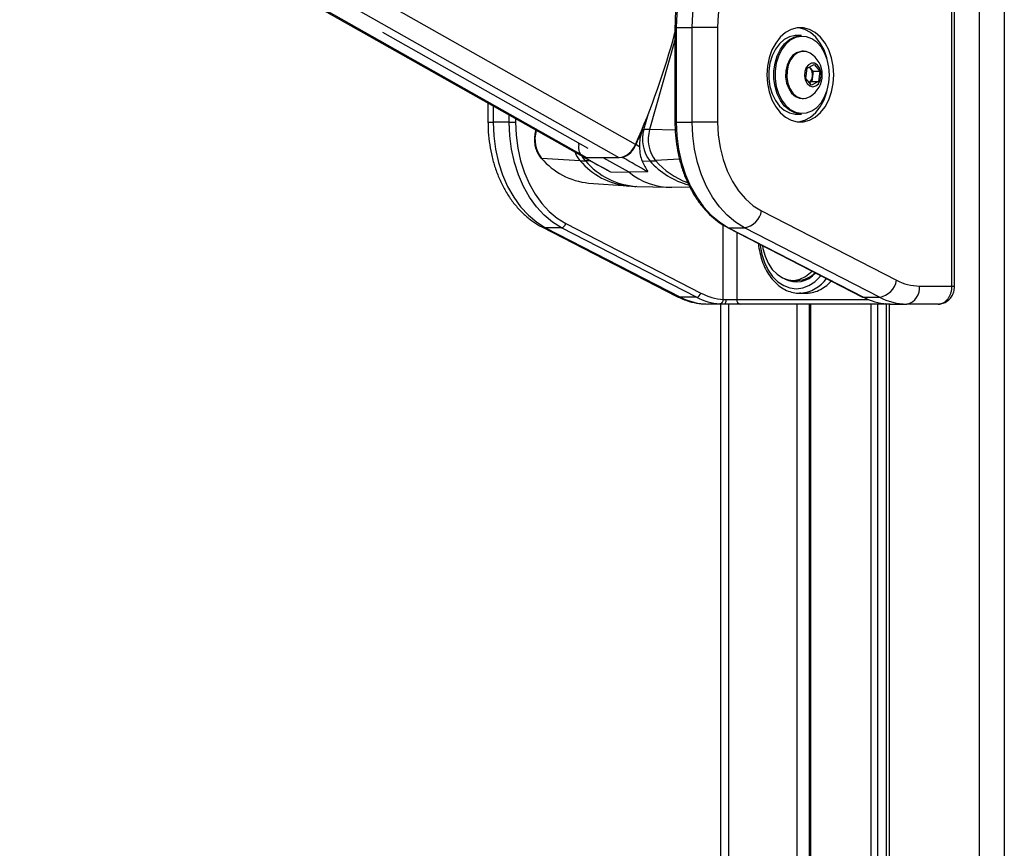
# Model space of a CAD drawing. Header units: millimetres. Extents: x 20 to 22981, y 40 to 19992.
# Tile 25 of 120: x 6322 to 6759, y 6168 to 6536. Entities that reach past the tile are written whole.
import ezdxf

# ---------------------------------------------------------------- set-up
doc = ezdxf.new("R2010")
doc.units = ezdxf.units.MM
doc.header["$LTSCALE"] = 2
doc.layers.add('COMPONENT_GEOMETRY', color=7, linetype='Continuous')
doc.styles.add('SLDTEXTSTYLE0', font='TXT', dxfattribs={"width": 0.75})
doc.dimstyles.new('SLDDIMSTYLE0', dxfattribs={"dimtxt": 100, "dimasz": 6.604, "dimexe": 0, "dimexo": 0.0625, "dimgap": 25, "dimtad": 0, "dimtih": 1, "dimtoh": 1, "dimdec": 0, "dimrnd": 1e-09, "dimzin": 12, "dimdsep": 46, "dimtxsty": 'SLDTEXTSTYLE0', "dimsah": 1, "dimcen": 0.09, "dimadec": 0, "dimazin": 3, "dimtfac": 1, "dimtdec": 0, "dimtofl": 0, "dimtmove": 0, "dimatfit": 3, "dimfxl": 1, "dimfrac": 2, "dimtolj": 1, "dimtzin": 12, "dimarcsym": 0})

# ---------------------------------------------------------------- blocks, each defined once
blk = doc.blocks.new('_D_4')
at = {"layer": 'COMPONENT_GEOMETRY', "color": 7}
for p, q in [((6638.52, 7959.49), (5476.02, 7959.49)), ((5482.37, 7959.49), (5482.37, 5203.33)), ((5282.3, 5183.02), (5251.83, 5183.02)), ((5251.83, 5183.02), (5251.83, 5024.27)), ((5682.43, 5183.02), (5712.9, 5183.02)), ((5712.9, 5183.02), (5712.9, 5024.27)), ((5251.83, 5024.27), (5282.3, 5024.27)), ((5712.9, 5024.27), (5682.43, 5024.27)), ((5482.37, 2118.49), (5482.37, 4874.65)), ((6459.75, 2118.49), (5476.02, 2118.49))]:
    blk.add_line(p, q, dxfattribs=at)
for points in [[(5482.37, 7959.49), (5481.35, 7952.89), (5483.38, 7952.89)], [(5482.37, 2118.49), (5483.38, 2125.1), (5481.35, 2125.1)]]:
    blk.add_solid(points, dxfattribs=at)
at = {"layer": 'COMPONENT_GEOMETRY', "color": 7, "char_height": 100, "attachment_point": 1, "style": 'SLDTEXTSTYLE0'}
for s, insert in [('9\'6.98"', (5282.3, 5153.18)), ('2921mm', (5209.59, 5003.56))]:
    blk.add_mtext(s, dxfattribs=dict(at, insert=insert))

msp = doc.modelspace()

# ---------------------------------------------------------------- linework, layer by layer
at = {"color": 8, "linetype": 'Continuous', "lineweight": 25}
for p, q in [((6748.24, 2191.49), (6748.24, 7939.49)), ((6759.31, 7939.49), (6759.31, 2191.49)), ((6573.85, 6475.06), (6330.55, 6612.47)), ((6588.24, 6475.06), (6344.94, 6612.47)), ((6595.43, 6480.95), (6362.56, 6612.47)), ((6612.95, 6532.83), (6613.54, 6532.83)), ((6612.95, 6527.34), (6601.72, 6487.55)), ((6532.22, 6498), (6532.22, 6490.89)), ((6539.29, 6490.89), (6539.29, 6494.01)), ((6599.17, 6487.6), (6601.17, 6494.69)), ((6529.88, 6490.89), (6532.22, 6490.89)), ((6542.12, 6492.41), (6542.12, 6490.89)), ((6612.95, 6490.89), (6613.54, 6490.89)), ((6551.32, 6487.07), (6551.35, 6487.19)), ((6551.32, 6487.07), (6551.56, 6487.07)), ((6613.07, 6487.26), (6601.72, 6487.55)), ((6575.51, 6473.59), (6573.21, 6473.63)), ((6615.03, 6474.34), (6604.37, 6473.73)), ((6634.44, 6412.08), (6634.44, 6445.15)), ((6640.4, 6441.94), (6640.4, 6412.02)), ((6736.06, 6418.02), (6737.23, 6418.02)), ((6636.74, 6410.02), (6636.74, 5905.15)), ((6640.4, 6412.02), (6698.97, 6412.02)), ((6667.23, 5908.66), (6667.23, 6410.02)), ((6673.24, 6410.02), (6673.24, 5911.82)), ((6700.18, 5907.27), (6700.18, 6410.02)), ((6702.97, 6410.02), (6702.97, 5904.34)), ((6708.14, 6410.02), (6708.14, 5896.62))]:
    msp.add_line(p, q, dxfattribs=at)
at = {"color": 7, "linetype": 'Continuous', "lineweight": 25}
for p, q in [((6329.53, 6612.47), (6572.01, 6475.53)), ((6736.06, 6418.02), (6736.06, 6582.02)), ((6737.23, 6418.02), (6737.23, 6582.02)), ((6612.95, 6532.83), (6612.95, 6490.89)), ((6613.54, 6532.83), (6613.54, 6490.89)), ((6613.54, 6532.83), (6620.61, 6532.83)), ((6620.61, 6490.89), (6620.61, 6532.83)), ((6631.92, 6532.83), (6620.61, 6532.83)), ((6631.92, 6532.83), (6631.92, 6490.89)), ((6483.02, 6530.84), (6574.31, 6479.29)), ((6669.26, 6529.36), (6667, 6529.36)), ((6670.08, 6522.36), (6669.54, 6522.36)), ((6671.69, 6514.8), (6674.75, 6516.42)), ((6672.72, 6515.35), (6673.07, 6514.95)), ((6673.07, 6514.95), (6674.33, 6513.48)), ((6674.75, 6516.42), (6677.27, 6513.48)), ((6671.15, 6510.24), (6671.69, 6514.8)), ((6674.06, 6511.2), (6673.79, 6508.93)), ((6674.33, 6513.48), (6674.06, 6511.2)), ((6674.33, 6513.48), (6677.27, 6513.48)), ((6677.27, 6513.48), (6676.73, 6508.93)), ((6673.67, 6507.31), (6671.15, 6510.24)), ((6673.79, 6508.93), (6672.75, 6508.38)), ((6676.73, 6508.93), (6673.67, 6507.31)), ((6673.79, 6508.93), (6676.73, 6508.93)), ((6672.68, 6502.03), (6673.02, 6502.22)), ((6529.88, 6499.32), (6529.88, 6490.89)), ((6669.54, 6501.36), (6670.08, 6501.36)), ((6667, 6494.36), (6669.26, 6494.36)), ((6539.29, 6490.89), (6532.22, 6490.89)), ((6539.29, 6490.89), (6542.12, 6490.89)), ((6613.54, 6490.89), (6620.61, 6490.89)), ((6631.92, 6490.89), (6620.61, 6490.89)), ((6551.14, 6487.31), (6551.05, 6486.97)), ((6598.57, 6487.6), (6599.17, 6487.6)), ((6570.18, 6480.84), (6570.27, 6481.56)), ((6597.22, 6479.92), (6595.64, 6480.84)), ((6553.68, 6474.77), (6570.8, 6473.73)), ((6572.18, 6475.43), (6582.43, 6469.75)), ((6572.75, 6475.18), (6572.89, 6475.18)), ((6588.24, 6475.06), (6573.85, 6475.06)), ((6592.56, 6468.56), (6581.04, 6475.06)), ((6589.71, 6475.18), (6589.24, 6475.17)), ((6598.32, 6473.57), (6601.86, 6473.63)), ((6584.38, 6468.74), (6592.56, 6468.56)), ((6600.87, 6468.74), (6592.56, 6468.56)), ((6574.54, 6463.79), (6592.18, 6462.48)), ((6595.97, 6462.29), (6610.29, 6461.94)), ((6611.63, 6461.94), (6619.49, 6462.13)), ((6651.46, 6451.43), (6711.44, 6420.56)), ((6564.45, 6445.79), (6624.43, 6414.92)), ((6553.76, 6444.31), (6613.73, 6413.44)), ((6562.56, 6443.91), (6555.48, 6443.91)), ((6555.48, 6443.91), (6615.46, 6413.04)), ((6622.53, 6413.04), (6562.56, 6443.91)), ((6636.37, 6444.01), (6696.34, 6413.14)), ((6636.8, 6443.91), (6643.87, 6443.91)), ((6636.8, 6443.91), (6696.78, 6413.04)), ((6703.85, 6413.04), (6643.87, 6443.91)), ((6665.36, 6420.52), (6667.41, 6420.52)), ((6668.86, 6414.83), (6668.33, 6414.82)), ((6668.33, 6414.82), (6671.16, 6414.82)), ((6721.6, 6418.02), (6736.06, 6418.02)), ((6622.53, 6413.04), (6615.46, 6413.04)), ((6634.93, 6410.02), (6627.55, 6410.02)), ((6633.39, 5905.35), (6633.39, 6410.02)), ((6641.96, 6410.02), (6634.93, 6410.02)), ((6635.71, 6412.02), (6640.4, 6412.02)), ((6706.78, 6410.02), (6641.96, 6410.02)), ((6672.65, 6410.02), (6672.65, 5911.6)), ((6696.78, 6413.04), (6703.85, 6413.04)), ((6706.75, 6410.02), (6706.75, 5899.18)), ((6708.56, 6410.02), (6706.78, 6410.02)), ((6708.56, 6410.02), (6715.94, 6410.02)), ((6729.95, 6410.02), (6715.94, 6410.02))]:
    msp.add_line(p, q, dxfattribs=at)
at = {"color": 7, "linetype": 'Continuous', "lineweight": 25, "flags": 128}
for points in [[(6645.81, 6582.64), (6641.49, 6581.72), (6637.29, 6580.06), (6633.26, 6577.68), (6629.47, 6574.61), (6625.97, 6570.9), (6622.83, 6566.61), (6620.08, 6561.81), (6617.77, 6556.56), (6615.94, 6550.95), (6614.61, 6545.07), (6613.81, 6539), (6613.54, 6532.83)], [(6620.61, 6532.83), (6620.88, 6539), (6621.69, 6545.07), (6623.01, 6550.95), (6624.85, 6556.56), (6627.15, 6561.81), (6629.9, 6566.61), (6633.04, 6570.9), (6636.54, 6574.61), (6640.33, 6577.68), (6644.36, 6580.06), (6648.56, 6581.72), (6652.88, 6582.64)], [(6659.03, 6574.67), (6655.08, 6573.8), (6651.24, 6572.18), (6647.6, 6569.85), (6644.2, 6566.85), (6641.13, 6563.23), (6638.42, 6559.06), (6636.14, 6554.41), (6634.32, 6549.37), (6633, 6544.02), (6632.19, 6538.48), (6631.92, 6532.83)], [(6683.54, 6511.86), (6683.29, 6515.72), (6682.54, 6519.45), (6681.32, 6522.92), (6679.67, 6526.01), (6677.64, 6528.62), (6675.31, 6530.66), (6672.76, 6532.06), (6670.06, 6532.77), (6667.32, 6532.77), (6664.63, 6532.06), (6662.07, 6530.66), (6659.74, 6528.62), (6657.72, 6526.01), (6656.07, 6522.92), (6654.85, 6519.45), (6654.1, 6515.72), (6653.84, 6511.86), (6654.1, 6508), (6654.85, 6504.28), (6656.07, 6500.81), (6657.72, 6497.72), (6659.74, 6495.1), (6662.07, 6493.06), (6664.63, 6491.66), (6667.32, 6490.95), (6670.06, 6490.95), (6672.76, 6491.66), (6675.31, 6493.06), (6677.64, 6495.1), (6679.67, 6497.72), (6681.32, 6500.81), (6682.54, 6504.28), (6683.29, 6508), (6683.54, 6511.86)], [(6680.57, 6518.89), (6680.42, 6519.45), (6679.2, 6522.92), (6677.55, 6526.01), (6675.52, 6528.62), (6673.19, 6530.66), (6670.64, 6532.06), (6667.94, 6532.77), (6667.63, 6532.81)], [(6667, 6529.36), (6666.37, 6529.34), (6663.89, 6528.8), (6661.55, 6527.57), (6659.42, 6525.7), (6657.61, 6523.26), (6656.18, 6520.36), (6655.19, 6517.1), (6654.69, 6513.63), (6654.69, 6510.09), (6655.19, 6506.62), (6656.18, 6503.37), (6657.61, 6500.46), (6659.42, 6498.02), (6661.55, 6496.15), (6663.89, 6494.92), (6666.37, 6494.39), (6667, 6494.36)], [(6669.26, 6494.36), (6668.63, 6494.39), (6666.16, 6494.92), (6663.81, 6496.15), (6661.68, 6498.02), (6659.87, 6500.46), (6658.44, 6503.37), (6657.45, 6506.62), (6656.95, 6510.09), (6656.95, 6513.63), (6657.45, 6517.1), (6658.44, 6520.36), (6659.87, 6523.26), (6661.68, 6525.7), (6663.81, 6527.57), (6666.16, 6528.8), (6668.63, 6529.34), (6669.26, 6529.36)], [(6681.63, 6511.86), (6681.39, 6515.3), (6680.65, 6518.61), (6679.47, 6521.63), (6677.87, 6524.26), (6675.94, 6526.37), (6673.74, 6527.9), (6671.37, 6528.77), (6668.93, 6528.94), (6666.51, 6528.42), (6664.22, 6527.22), (6662.14, 6525.38), (6660.37, 6523), (6658.97, 6520.16), (6658, 6516.98), (6657.51, 6513.59), (6657.51, 6510.13), (6658, 6506.74), (6658.97, 6503.56), (6660.37, 6500.72), (6662.14, 6498.34), (6664.22, 6496.51), (6666.51, 6495.31), (6668.93, 6494.78), (6671.37, 6494.96), (6673.74, 6495.83), (6675.94, 6497.35), (6677.87, 6499.47), (6679.47, 6502.09), (6680.65, 6505.12), (6681.39, 6508.42), (6681.63, 6511.86)], [(6669.54, 6522.36), (6668.83, 6522.31), (6666.94, 6521.7), (6665.23, 6520.41), (6663.81, 6518.54), (6662.79, 6516.22), (6662.22, 6513.59), (6662.15, 6510.85), (6662.59, 6508.18), (6663.5, 6505.76), (6664.82, 6503.76), (6666.46, 6502.31), (6668.32, 6501.51), (6669.54, 6501.36)], [(6673.02, 6521.5), (6671.3, 6522.22), (6669.37, 6522.31), (6667.48, 6521.7), (6665.77, 6520.41), (6664.35, 6518.54), (6663.32, 6516.22), (6662.76, 6513.59), (6662.69, 6510.85), (6663.13, 6508.18), (6664.04, 6505.76), (6665.36, 6503.76), (6667, 6502.31), (6668.86, 6501.51), (6670.79, 6501.41), (6672.68, 6502.03)], [(6675.51, 6506.95), (6676.68, 6507.94), (6677.51, 6509.47), (6677.9, 6511.32), (6677.79, 6513.24), (6677.2, 6514.98), (6676.2, 6516.29), (6674.93, 6517.01), (6673.57, 6517.03), (6672.29, 6516.36), (6671.27, 6515.08), (6670.65, 6513.36), (6670.51, 6511.44), (6670.87, 6509.58), (6671.68, 6508.02), (6672.83, 6506.99), (6674.17, 6506.61), (6675.51, 6506.95)], [(6673.07, 6514.95), (6672.77, 6515.26), (6672.68, 6515.33)], [(6667.63, 6490.92), (6667.94, 6490.95), (6670.64, 6491.66), (6673.19, 6493.06), (6675.52, 6495.1), (6677.55, 6497.72), (6679.2, 6500.81), (6680.42, 6504.28), (6680.57, 6504.84)], [(6532.22, 6490.89), (6532.49, 6484.8), (6533.27, 6478.8), (6534.57, 6472.97), (6536.36, 6467.42), (6538.62, 6462.21), (6541.3, 6457.44), (6544.38, 6453.16), (6547.81, 6449.44), (6551.53, 6446.34), (6555.48, 6443.91)], [(6562.56, 6443.91), (6558.6, 6446.34), (6554.88, 6449.44), (6551.45, 6453.16), (6548.37, 6457.44), (6545.69, 6462.21), (6543.43, 6467.42), (6541.64, 6472.97), (6540.34, 6478.8), (6539.56, 6484.8), (6539.29, 6490.89)], [(6542.12, 6490.89), (6542.37, 6485.04), (6543.13, 6479.28), (6544.38, 6473.69), (6546.09, 6468.36), (6548.26, 6463.36), (6550.84, 6458.77), (6553.8, 6454.67), (6557.08, 6451.1), (6560.65, 6448.12), (6564.45, 6445.79)], [(6613.54, 6490.89), (6613.8, 6484.8), (6614.59, 6478.8), (6615.89, 6472.97), (6617.68, 6467.42), (6619.93, 6462.21), (6622.62, 6457.44), (6625.7, 6453.16), (6629.12, 6449.44), (6632.84, 6446.34), (6636.8, 6443.91)], [(6643.87, 6443.91), (6639.91, 6446.34), (6636.2, 6449.44), (6632.77, 6453.16), (6629.69, 6457.44), (6627, 6462.21), (6624.75, 6467.42), (6622.96, 6472.97), (6621.66, 6478.8), (6620.87, 6484.8), (6620.61, 6490.89)], [(6631.92, 6490.89), (6632.2, 6485.21), (6633.01, 6479.63), (6634.35, 6474.26), (6636.2, 6469.19), (6638.51, 6464.52), (6641.24, 6460.34), (6644.35, 6456.72), (6647.78, 6453.73), (6651.46, 6451.43)], [(6651.86, 6436.04), (6652.08, 6434.76), (6653.03, 6431.3), (6654.42, 6428.16), (6656.2, 6425.44), (6658.32, 6423.26), (6660.69, 6421.67), (6663.23, 6420.76), (6665.84, 6420.53), (6668.44, 6421.02), (6670.93, 6422.19), (6673.22, 6424), (6673.89, 6424.7)], [(6634.93, 6410.02), (6635.08, 6410.06), (6635.23, 6410.17), (6635.37, 6410.36), (6635.48, 6410.61), (6635.58, 6410.91), (6635.65, 6411.26), (6635.7, 6411.63), (6635.71, 6412.02)], [(6696.34, 6413.14), (6696.51, 6413.07), (6696.78, 6413.04)]]:
    msp.add_lwpolyline(points, dxfattribs=at)
at = {"color": 8, "linetype": 'Continuous', "lineweight": 25, "flags": 128}
for points in [[(6551.05, 6486.97), (6551.06, 6487), (6551.12, 6487.03), (6551.2, 6487.06), (6551.32, 6487.07)], [(6573.21, 6473.63), (6572.2, 6474.94), (6571.72, 6475.74)], [(6553.76, 6444.31), (6554.42, 6444.05), (6555.48, 6443.91)], [(6636.37, 6444.01), (6636.54, 6443.94), (6636.8, 6443.91)], [(6650.68, 6436.64), (6650.76, 6435.99), (6651.5, 6432.09), (6652.71, 6428.42), (6654.35, 6425.11), (6656.37, 6422.25), (6658.71, 6419.93), (6661.3, 6418.22), (6664.06, 6417.17), (6666.91, 6416.82), (6669.76, 6417.17), (6672.52, 6418.22), (6675.12, 6419.93), (6677.46, 6422.25), (6677.81, 6422.68)], [(6613.73, 6413.44), (6614.39, 6413.18), (6615.46, 6413.04)], [(6706.78, 6410.02), (6706.54, 6410.06), (6706.34, 6410.15)]]:
    msp.add_lwpolyline(points, dxfattribs=at)
at = {"color": 7, "linetype": 'Continuous', "lineweight": 25}
for centre, radius, start, end in [((6295.23, 6614.7), 328.65, 335.9867, 345.187), ((6667.14, 6511.86), 11.29, 301.3887, 58.6113), ((6669.14, 6511.91), 4.96, 351.8391, 37.7927), ((6669.75, 6511.57), 4.32, 313.244, 355.1089), ((6564.18, 6483.16), 13.44, 163.1007, 218.6544), ((6289.45, 6617.76), 335.4, 335.9067, 337.1672), ((6613.77, 6483.16), 15.26, 163.1007, 218.6544), ((6597.82, 6339.45), 148.15, 88.4912, 89.4762), ((6616.17, 6483.16), 15.1, 163.1007, 218.6544), ((6574.89, 6479.56), 4.87, 164.8746, 244.0287), ((6586.94, 6483.99), 9.02, 278.2709, 340.3063), ((6586.43, 6484.55), 9.93, 289.3002, 338.0312), ((6573.79, 6478.71), 3.65, 240.7941, 270.8641), ((6553.68, 6475.15), 0.38, 224.1535, 269.4715), ((6577.68, 6495.06), 31.43, 220.218, 264.2627), ((6574.37, 6532.98), 59.35, 266.5511, 268.8833), ((6600.54, 6541.1), 67.48, 271.1167, 273.2576), ((6611.27, 6491.66), 29.73, 231.0113, 270.7028), ((6642.29, 6453.1), 9.32, 279.7581, 349.6801), ((6562.16, 6446.21), 2.33, 279.7581, 349.6801), ((6666.97, 6430.97), 11.09, 241.4127, 320.2057), ((6667.2, 6431.61), 11.09, 271.0768, 316.6086), ((6702.27, 6422.23), 9.32, 279.7581, 349.6801), ((6721.72, 6440.15), 22.12, 242.3133, 269.6828), ((6622.14, 6415.33), 2.33, 279.7581, 349.6801), ((6636.26, 6437.56), 25.55, 242.4016, 265.9183), ((6714.53, 6417.02), 7.14, 281.4218, 8.0495), ((6627.7, 6436.36), 26.34, 242.3133, 269.6828), ((6634.86, 6436.62), 26.61, 242.4016, 265.9183), ((6632.6, 6411.89), 1.85, 281.3299, 5.5863), ((6642.21, 6411.83), 1.82, 173.8573, 262.1256), ((6709.1, 6436.62), 26.61, 242.4016, 265.9183), ((6716.09, 6436.36), 26.34, 242.3133, 269.6828)]:
    msp.add_arc(centre, radius, start, end, dxfattribs=at)
at = {"color": 8, "linetype": 'Continuous', "lineweight": 25}
for centre, radius, start, end in [((6579.74, 6481.63), 11.93, 200.3608, 221.4735), ((6595.4, 6494.53), 32.22, 220.2182, 264.2565), ((6597.71, 6494.28), 32.03, 220.1221, 266.898), ((6627.44, 6495.81), 33.86, 220.91, 255.6165), ((6630.63, 6496.78), 34.94, 221.2781, 249.6863), ((6667.51, 6430.5), 15.72, 274.9261, 324.5856)]:
    msp.add_arc(centre, radius, start, end, dxfattribs=at)
at = {"color": 7, "linetype": 'Continuous', "lineweight": 25}
for centre, major_axis, ratio, start_param, end_param in [((-10600.7, 16004), (17567.14, -9746.62), 0.00013, 6.07115, 6.074317), ((-9952.54, 16004), (16919.08, -9746.62), 0.000151, 0.208372, 0.211538)]:
    msp.add_ellipse(centre, major_axis=major_axis, ratio=ratio, start_param=start_param, end_param=end_param, dxfattribs=at)
for points, knots in [([(6639.1, 6580.92), (6637.96, 6580.43), (6635.52, 6579.4), (6631.99, 6577.1), (6628.53, 6574.2), (6625.32, 6570.76), (6622.41, 6566.84), (6619.83, 6562.48), (6617.63, 6557.75), (6615.82, 6552.71), (6614.43, 6547.41), (6613.48, 6541.93), (6613.02, 6537.04), (6612.97, 6534), (6612.95, 6532.83)], [0, 0, 0, 0, 0.075973, 0.162036, 0.248467, 0.335227, 0.422233, 0.509398, 0.596648, 0.683931, 0.771215, 0.85849, 0.94576, 1, 1, 1, 1]), ([(6529.88, 6490.89), (6529.89, 6489.87), (6529.93, 6486.96), (6530.37, 6482.19), (6531.33, 6476.66), (6532.76, 6471.31), (6534.64, 6466.18), (6536.96, 6461.36), (6539.7, 6456.91), (6542.82, 6452.89), (6546.29, 6449.37), (6549.94, 6446.46), (6552.53, 6445), (6553.76, 6444.31)], [0, 0, 0, 0, 0.051858, 0.147359, 0.243006, 0.338809, 0.4348, 0.530976, 0.627263, 0.723466, 0.81931, 0.914438, 1, 1, 1, 1]), ([(6612.95, 6490.89), (6612.97, 6489.9), (6613, 6487.03), (6613.41, 6482.31), (6614.32, 6476.81), (6615.67, 6471.49), (6617.45, 6466.42), (6619.62, 6461.64), (6622.18, 6457.24), (6625.08, 6453.26), (6628.29, 6449.76), (6631.7, 6446.85), (6634.44, 6445.03), (6636.01, 6444.2), (6636.37, 6444.01)], [0, 0, 0, 0, 0.049171, 0.142068, 0.235022, 0.32801, 0.421041, 0.514118, 0.607231, 0.700348, 0.793408, 0.886328, 0.973612, 1, 1, 1, 1]), ([(6551.05, 6486.97), (6550.94, 6486.53), (6550.63, 6485.28), (6550.45, 6483.07), (6550.69, 6480.48), (6551.4, 6478.03), (6552.35, 6476.15), (6553.13, 6475.23), (6553.41, 6474.88)], [0, 0, 0, 0, 0.1035931, 0.2979406, 0.4927728, 0.6880728, 0.8840541, 1, 1, 1, 1]), ([(6598.57, 6487.6), (6598.1, 6486.27), (6597.22, 6483.74), (6597.22, 6481.15), (6597.22, 6479.92)], [0, 0, 0, 0, 0.528125, 1, 1, 1, 1]), ([(6597.22, 6479.92), (6597.28, 6478.68), (6597.42, 6476.17), (6598.02, 6474.44), (6598.32, 6473.57)], [0, 0, 0, 0, 0.498718, 1, 1, 1, 1]), ([(6598.32, 6473.57), (6599.21, 6471.96), (6600.19, 6470.21), (6600.82, 6468.86), (6600.87, 6468.74)], [0, 0, 0, 0, 0.915115, 1, 1, 1, 1]), ([(6582.5, 6469.84), (6582.88, 6469.58), (6583.47, 6469.17), (6584.14, 6468.85), (6584.38, 6468.74)], [0, 0, 0, 0, 0.644454, 1, 1, 1, 1]), ([(6592.17, 6462.56), (6593.12, 6462.45), (6594.39, 6462.3), (6595.67, 6462.32), (6595.98, 6462.33)], [0, 0, 0, 0, 0.752427, 1, 1, 1, 1]), ([(6650.07, 6436.96), (6650.07, 6436.9), (6650.12, 6435.5), (6650.64, 6432.83), (6651.64, 6429.06), (6653.13, 6425.57), (6655, 6422.44), (6657.22, 6419.75), (6659.75, 6417.58), (6662.5, 6415.98), (6665.41, 6415.06), (6667.58, 6414.71), (6668.73, 6414.86), (6668.9, 6414.88)], [0, 0, 0, 0, 0.005131, 0.114038, 0.223071, 0.332272, 0.441638, 0.551027, 0.660122, 0.768456, 0.875571, 0.981348, 1, 1, 1, 1]), ([(6671.16, 6414.9), (6671.84, 6414.9), (6673.51, 6414.9), (6676.19, 6415.72), (6679.03, 6417.25), (6681.14, 6418.83), (6682.15, 6420.04), (6682.39, 6420.32)], [0, 0, 0, 0, 0.171999, 0.419857, 0.674894, 0.922924, 1, 1, 1, 1]), ([(6729.95, 6410.02), (6730.12, 6410.03), (6730.46, 6410.04), (6730.97, 6410.13), (6731.49, 6410.27), (6731.99, 6410.47), (6732.47, 6410.72), (6732.93, 6411.03), (6733.38, 6411.39), (6733.93, 6411.93), (6734.44, 6412.57), (6734.87, 6413.28), (6735.16, 6413.84), (6735.42, 6414.44), (6735.63, 6415.05), (6735.8, 6415.69), (6735.94, 6416.41), (6736.04, 6417.18), (6736.05, 6417.74), (6736.06, 6418.02)], [0, 0, 0, 0, 0.053326, 0.107028, 0.161914, 0.21721, 0.270624, 0.324415, 0.379401, 0.434801, 0.5417, 0.596579, 0.651873, 0.704909, 0.75832, 0.812311, 0.867098, 0.933183, 1, 1, 1, 1]), ([(6729.96, 6410.04), (6730, 6410.03), (6730.72, 6409.95), (6732.11, 6410.31), (6733.94, 6411.2), (6735.45, 6412.62), (6736.55, 6414.43), (6737.17, 6416.3), (6737.16, 6417.53), (6737.16, 6418.02)], [0, 0, 0, 0, 0.010624, 0.183525, 0.354577, 0.525138, 0.69929, 0.87885, 1, 1, 1, 1]), ([(6613.73, 6413.44), (6614.53, 6413.05), (6616.68, 6412.01), (6620.33, 6410.83), (6624.17, 6410.12), (6626.59, 6410.05), (6627.55, 6410.02)], [0, 0, 0, 0, 0.183481, 0.491955, 0.79717, 1, 1, 1, 1]), ([(6634.93, 6410.02), (6634.76, 6410.02), (6634.4, 6410.02), (6633.89, 6410.03), (6633.41, 6410.05), (6633.11, 6410.07), (6632.96, 6410.08)], [0, 0, 0, 0, 0.244552, 0.491194, 0.744455, 1, 1, 1, 1]), ([(6634.44, 6412.08), (6634.54, 6412.07), (6634.72, 6412.05), (6635.02, 6412.03), (6635.35, 6412.02), (6635.59, 6412.02), (6635.71, 6412.02)], [0, 0, 0, 0, 0.244058, 0.490369, 0.743918, 1, 1, 1, 1]), ([(6707.21, 6410.08), (6707.28, 6410.07), (6707.48, 6410.06), (6707.8, 6410.04), (6708.14, 6410.03), (6708.39, 6410.02), (6708.52, 6410.02), (6708.56, 6410.02)], [0, 0, 0, 0, 0.122193, 0.36779, 0.617695, 0.872055, 1, 1, 1, 1])]:
    msp.add_open_spline(points, degree=3, knots=knots, dxfattribs=at)

# ---------------------------------------------------------------- dimensions: what is measured, and where the dimension line sits
at = {"layer": 'COMPONENT_GEOMETRY', "color": 7}
dim = msp.add_linear_dim(base=(5482.37, 7959.49), p1=(6462.29, 2118.49), p2=(6641.06, 7959.49), angle=90, dimstyle='SLDDIMSTYLE0', dxfattribs=at)
dim.commit()
dim.dimension.update_dxf_attribs({"geometry": '_D_4', "text_midpoint": (5482.37, 5038.99), "dimtype": 160})

doc.saveas('drawing.dxf')
